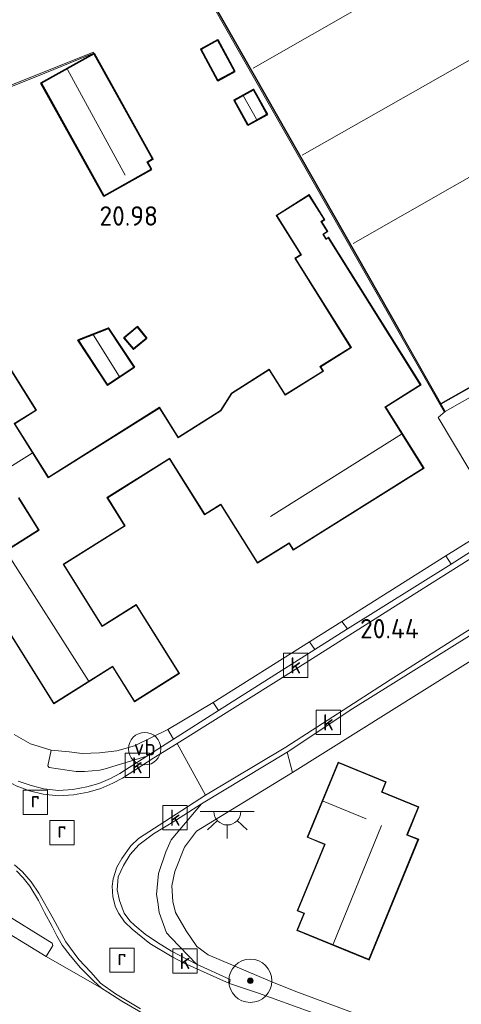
# Model space of a CAD drawing. Extents: x 196936 to 200438, y 361224 to 364196.
# Tile 101 of 256: x 197839 to 197880, y 363346 to 363437. Entities that reach past the tile are written whole.
import ezdxf
from ezdxf.enums import TextEntityAlignment as Align

# ---------------------------------------------------------------- set-up
doc = ezdxf.new("R2010")
doc.units = 0
for name, color, linetype, lineweight in [('B-ME-GR-BOOM-S', 90, 'Continuous', 25), ('B-ME-GR-GRAS-GV', 60, 'Continuous', 13), ('B-ME-GR-HAAG-G', 90, 'GR-HAAG1', 13), ('B-ME-IE-MEUBILAIR_WEGMEUBILAIR-S', 7, 'Continuous', 25), ('B-ME-IE-TERREINAFSCHEIDING_KUNSTMATIG_HEKWERK-G', 20, 'IE-TERREINAFSCHEIDING-KUNSTMATIG', 18), ('B-ME-IE-TERREINAFSCHEIDING_KUNSTMATIG_MUUR-GV', 90, 'Continuous', 18), ('B-ME-KG-KADASTRAAL_DAKRAND-G', 170, 'Continuous', 18), ('B-ME-KG-KADASTRAAL_NOK-G', 10, 'Continuous', 18), ('B-ME-OG-BEBOUWING_BEDRIJVEN-GV', 7, 'Continuous', 18), ('B-ME-OG-BEBOUWING_KAS-GV', 7, 'Continuous', 35), ('B-ME-OG-BEBOUWING_SCHUUR-GV', 7, 'Continuous', 35), ('B-ME-OG-BEBOUWING_WONINGBOUW-GV', 7, 'Continuous', 18), ('B-ME-OG-HOOGTEPUNT-S', 7, 'Continuous', 25), ('B-ME-OG-TERREIN_GROEN_TUIN-GV', 7, 'Continuous', 18), ('B-ME-RI-GWA_KOLK-S', 30, 'Continuous', 25), ('B-ME-RI-GWA_RIOOLPUT-S', 30, 'Continuous', 25), ('B-ME-VH-GOOT-GV', 170, 'Continuous', 18), ('B-ME-VH-VERHARDING_ASFALT-GV', 252, 'Continuous', 18), ('B-ME-VH-VERHARDING_STRAATBAKSTEEN-GV', 252, 'Continuous', 18), ('B-ME-VH-VERHARDING_TEGEL-GV', 252, 'Continuous', 18), ('B-ME-VW-VERKEERSTEKEN_DRAAGCONSTRUCTIE-S', 7, 'Continuous', 25)]:
    doc.layers.add(name, color=color, linetype=linetype, lineweight=lineweight)
doc.styles.add('NLCS-ISO', font='NLCS-ISO.ttf')
doc.styles.add('NLCS-ISO-ANNOTATIVE-T18', font='NLCS-ISO.ttf', dxfattribs={"height": 1.8})
doc.linetypes.add('GR-HAAG1', pattern='A,6,[176,NLCS.SHX,S=0.125,R=0,X=0,Y=0],-2', length=8)
doc.linetypes.add('IE-TERREINAFSCHEIDING-KUNSTMATIG', pattern='A,4,[82,NLCS.SHX,S=0.75,R=90,X=0,Y=0],4,-2', length=10)

# ---------------------------------------------------------------- blocks, each defined once
blk = doc.blocks.new('SAL-HOOGTELABEL-SO')
at = {"color": 0, "linetype": 'ByBlock', "lineweight": -2, "style": 'NLCS-ISO-ANNOTATIVE-T18'}
blk.add_attdef('HOOGTE', text='', height=1.8, dxfattribs=at).set_placement((2.788, 0), align=Align.RIGHT)
blk = doc.blocks.new('SGR-BOOM_01-SO')
at = {"linetype": 'ByBlock', "lineweight": 18}
h = blk.add_hatch(color=0, dxfattribs=at)
h.dxf.hatch_style = 1
edge = h.paths.add_edge_path()
edge.add_arc((0, 0), 0.25, 0, 360)
at = {"color": 0, "linetype": 'ByBlock', "lineweight": 18}
for radius in [2, 0.25]:
    blk.add_circle((0, 0), radius, dxfattribs=at)
blk = doc.blocks.new('SRI-PUT_INSPECTIEPUT_RIOOLPUT-SO')
at = {"color": 0, "linetype": 'ByBlock', "lineweight": 18}
blk.add_lwpolyline([(-1.125, -1.125), (1.125, -1.125), (1.125, 1.125), (-1.125, 1.125)], close=True, dxfattribs=at)
at = {"color": 0, "linetype": 'ByBlock', "lineweight": 18, "style": 'NLCS-ISO'}
blk.add_text('r', height=1.5, dxfattribs=at).set_placement((0, 0.283), align=Align.MIDDLE_CENTER)
blk = doc.blocks.new('SRI-KOLK-SO')
at = {"color": 0, "linetype": 'ByBlock', "lineweight": 18}
blk.add_lwpolyline([(-1.125, -1.125), (1.125, -1.125), (1.125, 1.125), (-1.125, 1.125)], close=True, dxfattribs=at)
at = {"color": 0, "linetype": 'ByBlock', "lineweight": 18, "style": 'NLCS-ISO'}
blk.add_text('k', height=1.5, dxfattribs=at).set_placement((0, 0), align=Align.MIDDLE_CENTER)
blk = doc.blocks.new('SKL-ET_OV_LICHTPUNT-SO')
at = {"color": 0, "linetype": 'ByBlock', "lineweight": 18}
for points in [[(-1.25, 0), (-2.5, 0)], [(1.25, 0), (2.5, 0)], [(-0.915, -0.851), (-1.831, -1.703)], [(0.915, -0.851), (1.831, -1.703)], [(0, -1.25), (0, -2.5)]]:
    blk.add_lwpolyline(points, dxfattribs=at)
blk.add_lwpolyline([(0, 0), (1.25, 0, -1), (-1.25, 0)], format="xyb", close=True, dxfattribs=at)
blk = doc.blocks.new('SIE-WEG_PAAL_VERKEERSBORD-SO')
at = {"color": 0, "linetype": 'ByBlock', "lineweight": 18}
blk.add_circle((0, 0), 1.5, dxfattribs=at)
at = {"color": 0, "linetype": 'ByBlock', "lineweight": 18, "style": 'NLCS-ISO'}
blk.add_text('vb', height=1.5, dxfattribs=at).set_placement((0, 0.132), align=Align.MIDDLE_CENTER)

msp = doc.modelspace()

# ---------------------------------------------------------------- linework, layer by layer
at = {"layer": 'B-ME-GR-GRAS-GV'}
msp.add_polyline3d([(197885.363, 363380.494, 20.377), (197864.223, 363367.249, 20.38), (197863.741, 363369.14, 20.506), (197869.822, 363373.166, 20.386), (197884.387, 363382.239, 20.356)], close=True, dxfattribs=at)
at = {"layer": 'B-ME-GR-HAAG-G'}
for points in [[(197877.957, 363401.363, 20.558), (197878.35, 363400.689, 20.561)], [(197883.495, 363390.446, 20.37), (197877.727, 363400.114, 20.607), (197878.35, 363400.689, 20.561)]]:
    msp.add_polyline3d(points, dxfattribs=at)
at = {"layer": 'B-ME-IE-TERREINAFSCHEIDING_KUNSTMATIG_HEKWERK-G'}
msp.add_polyline3d([(197885.363, 363380.494, 20.377), (197864.223, 363367.249, 20.38)], dxfattribs=at)
at = {"layer": 'B-ME-IE-TERREINAFSCHEIDING_KUNSTMATIG_MUUR-GV'}
msp.add_polyline3d([(197813.911, 363421.318, 20.546), (197808.347, 363419.264, 20.659), (197802.87, 363428.01, 20.666), (197802.954, 363428.064, 20.344), (197808.389, 363419.386, 20.426), (197813.876, 363421.412, 20.337), (197820.979, 363424.061, 20.23), (197845.7887, 363433.9679, 20.545), (197845.8257, 363433.8749, 20.545), (197840.596, 363431.746, 20.826), (197821.016, 363423.968, 20.782)], close=True, dxfattribs=at)
at = {"layer": 'B-ME-KG-KADASTRAAL_DAKRAND-G'}
for points in [[(197956.262, 363442.996, 30.899), (197929.438, 363427.706, 30.887), (197925.966, 363433.831, 30.878), (197925.322, 363433.458, 24.917), (197908.488, 363423.763, 24.887), (197908.205, 363423.62, 25.58), (197910.42, 363419.781, 25.58), (197877.976, 363401.431, 25.529), (197874.55, 363407.48, 25.526), (197874.313, 363407.903, 26.171), (197860.696, 363431.832, 26.148), (197847.08, 363455.761, 26.126)], [(197838.221, 363404.368, 22.955), (197840.451, 363400.813, 22.957), (197838.448, 363399.556, 23.318), (197841.594, 363394.541, 23.636), (197851.894, 363401.002, 23.63), (197853.627, 363398.24, 23.629), (197853.713, 363398.294, 23.333), (197857.592, 363400.728, 23.333), (197858.598, 363402.347, 23.34), (197862.06, 363404.538, 23.35), (197863.537, 363402.184, 23.403), (197867.091, 363404.414, 23.403), (197866.836, 363404.82, 23.403), (197869.679, 363406.604, 23.403), (197864.507, 363414.849, 23.403), (197865.049, 363415.189, 23.364), (197864.995, 363415.275, 22.884), (197862.767, 363418.826, 22.884), (197865.749, 363420.697, 22.885), (197867.159, 363418.45, 22.887), (197866.858, 363418.261, 22.887), (197867.429, 363417.351, 22.897), (197867.109, 363417.149, 22.897), (197867.024, 363417.097, 23.179), (197867.27, 363416.706, 23.179), (197867.322, 363416.621, 23.454), (197867.528, 363416.75, 23.46), (197876.059, 363403.152, 23.46), (197872.871, 363401.151, 23.46), (197872.786, 363401.099, 26.906), (197876.337, 363395.438, 26.261), (197864.315, 363387.896, 26.179), (197863.922, 363388.523, 26.698), (197863.836, 363388.469, 23.51), (197860.997, 363386.688, 23.51), (197857.598, 363392.106, 23.439), (197857.512, 363392.052, 22.939), (197856.1, 363391.166, 22.939), (197852.9, 363396.265, 22.939), (197852.848, 363396.35, 23.545), (197847.035, 363392.704, 23.511), (197848.666, 363390.102, 23.511), (197843.059, 363386.583, 23.511), (197842.974, 363386.531, 26.378), (197846.587, 363380.77, 26.375), (197846.673, 363380.824, 23.528), (197849.734, 363382.744, 23.528), (197853.694, 363376.433, 23.531), (197849.601, 363373.865, 23.531), (197847.624, 363377.013, 23.531), (197847.572, 363377.098, 27.311), (197842.12, 363373.678, 26.45), (197834.528, 363385.781, 26.458), (197840.764, 363389.693, 26.392), (197840.71, 363389.779, 23.391), (197838.863, 363392.723, 23.391)]]:
    msp.add_polyline3d(points, dxfattribs=at)
for points in [[(197857.321, 363431.386, 22.313), (197855.787, 363434.218, 22.313), (197857.29, 363435.032, 22.866), (197858.824, 363432.2, 22.873)], [(197846.767, 363420.699, 23.307), (197840.992, 363431.073, 23.313), (197845.824, 363433.763, 23.317), (197851.223, 363424.066, 23.317), (197850.719, 363423.785, 23.317), (197851.096, 363423.109, 23.317)], [(197860.112, 363427.27, 22.313), (197858.887, 363429.497, 22.313), (197860.602, 363430.44, 22.313), (197861.827, 363428.213, 22.313)], [(197847.103, 363403.185, 22.728), (197844.425, 363407.247, 22.731), (197847.175, 363408.349, 22.498), (197849.528, 363404.786, 22.5)], [(197849.495, 363406.514, 22.536), (197848.673, 363407.509, 22.541), (197849.848, 363408.479, 22.541), (197850.669, 363407.484, 22.541)], [(197871.292, 363349.943, 23.434), (197864.702, 363352.65, 23.414), (197865.339, 363354.203, 23.398), (197864.733, 363354.452, 23.365), (197867.26, 363360.604, 23.092), (197865.644, 363361.268, 23.097), (197868.47, 363368.149, 22.934), (197872.841, 363366.353, 23.009), (197872.466, 363365.439, 23.37), (197875.871, 363364.04, 23.37), (197874.828, 363361.502, 23.37), (197874.809, 363361.456, 24.391), (197875.846, 363361.03, 23.36)]]:
    msp.add_polyline3d(points, close=True, dxfattribs=at)
at = {"layer": 'B-ME-KG-KADASTRAAL_NOK-G'}
for points in [[(197937.092, 363476.188, 27.854), (197898.834, 363454.335, 27.858), (197860.576, 363432.482, 27.863)], [(197865.106, 363424.406, 27.914), (197903.459, 363446.221, 27.928), (197941.813, 363468.036, 27.941)], [(197946.507, 363459.953, 27.941), (197908.167, 363438.101, 27.948), (197869.828, 363416.249, 27.956)], [(197843.381, 363432.345, 25.355), (197848.737, 363422.577, 25.355)], [(197859.679, 363429.876, 22.901), (197860.89, 363427.755, 22.901)], [(197845.788, 363407.74, 23.344), (197848.154, 363403.939, 23.344)], [(197862.181, 363390.962, 29.041), (197874.307, 363398.581, 29.05)], [(197840.11, 363396.813, 26.126), (197837.295, 363395.056, 26.126)], [(197845.318, 363375.743, 29.363), (197837.695, 363387.709, 29.366)], [(197871.049, 363362.966, 25.557), (197867.064, 363364.593, 25.532)], [(197872.471, 363362.337, 27.472), (197867.993, 363351.353, 27.493)]]:
    msp.add_polyline3d(points, dxfattribs=at)
at = {"layer": 'B-ME-OG-BEBOUWING_BEDRIJVEN-GV'}
msp.add_polyline3d([(197956.33, 363442.977, 20.558), (197929.419, 363427.638, 20.558), (197925.947, 363433.758, 20.558), (197925.372, 363433.429, 20.558), (197908.512, 363423.719, 20.558), (197908.274, 363423.6, 20.558), (197910.489, 363419.762, 20.558), (197877.957, 363401.363, 20.558), (197874.505, 363407.458, 20.558), (197874.258, 363407.899, 20.558), (197860.647, 363431.817, 20.558), (197847.037, 363455.736, 20.558)], dxfattribs=at)
at = {"layer": 'B-ME-OG-BEBOUWING_KAS-GV'}
msp.add_polyline3d([(197861.895, 363428.193, 20.815), (197860.092, 363427.202, 20.815), (197858.819, 363429.517, 20.815), (197860.622, 363430.508, 20.815)], close=True, dxfattribs=at)
at = {"layer": 'B-ME-OG-BEBOUWING_SCHUUR-GV'}
for points in [[(197858.892, 363432.18, 20.799), (197857.301, 363431.318, 20.799), (197855.719, 363434.238, 20.799), (197857.31, 363435.1, 20.799)], [(197851.164, 363423.089, 20.825), (197846.748, 363420.631, 20.825), (197840.924, 363431.092, 20.825), (197845.843, 363433.831, 20.545), (197851.291, 363424.046, 20.825), (197850.787, 363423.766, 20.825)], [(197849.597, 363404.772, 20.624), (197847.089, 363403.116, 20.624), (197844.35, 363407.271, 20.624), (197847.194, 363408.411, 20.624)], [(197850.739, 363407.477, 20.629), (197849.488, 363406.444, 20.629), (197848.603, 363407.516, 20.629), (197849.854, 363408.549, 20.629)]]:
    msp.add_polyline3d(points, close=True, dxfattribs=at)
at = {"layer": 'B-ME-OG-BEBOUWING_WONINGBOUW-GV'}
msp.add_polyline3d([(197838.237, 363404.437, 20.757), (197840.52, 363400.797, 20.757), (197838.517, 363399.54, 20.757), (197841.61, 363394.61, 20.757), (197851.91, 363401.071, 20.738), (197853.643, 363398.309, 20.757), (197853.686, 363398.336, 20.757), (197857.556, 363400.764, 20.757), (197858.562, 363402.383, 20.757), (197862.076, 363404.607, 20.788), (197863.553, 363402.253, 20.757), (197867.022, 363404.43, 20.757), (197866.767, 363404.836, 20.757), (197869.61, 363406.62, 20.757), (197864.438, 363414.865, 20.857), (197864.98, 363415.205, 20.757), (197864.953, 363415.248, 20.814), (197862.698, 363418.842, 20.902), (197865.765, 363420.766, 20.77), (197867.228, 363418.434, 20.757), (197866.927, 363418.245, 20.757), (197867.498, 363417.335, 20.757), (197867.135, 363417.107, 20.757), (197867.093, 363417.081, 20.757), (197867.312, 363416.732, 20.757), (197867.338, 363416.69, 20.757), (197867.544, 363416.819, 20.757), (197876.128, 363403.136, 20.757), (197872.897, 363401.109, 20.757), (197872.855, 363401.083, 20.757), (197876.406, 363395.422, 20.757), (197864.299, 363387.827, 20.803), (197863.906, 363388.454, 20.757), (197863.863, 363388.427, 20.777), (197860.981, 363386.619, 20.798), (197857.582, 363392.037, 20.757), (197857.539, 363392.01, 20.82), (197856.084, 363391.097, 20.821), (197852.858, 363396.239, 20.757), (197852.832, 363396.281, 20.845), (197847.104, 363392.688, 20.845), (197848.735, 363390.086, 20.826), (197843.085, 363386.541, 20.757), (197843.043, 363386.515, 20.839), (197846.603, 363380.839, 20.763), (197846.646, 363380.866, 20.757), (197849.75, 363382.813, 20.763), (197853.763, 363376.417, 20.782), (197849.585, 363373.796, 20.757), (197847.582, 363376.987, 20.757), (197847.556, 363377.029, 20.757), (197842.104, 363373.609, 20.757), (197834.459, 363385.797, 20.807), (197840.695, 363389.709, 20.848), (197840.668, 363389.752, 20.757), (197838.847, 363392.654, 20.971)], dxfattribs=at)
msp.add_polyline3d([(197875.911, 363361.057, 20.532), (197871.319, 363349.878, 20.532), (197864.636, 363352.623, 20.532), (197865.274, 363354.176, 20.532), (197864.668, 363354.425, 20.532), (197867.195, 363360.577, 20.532), (197865.579, 363361.241, 20.532), (197868.443, 363368.214, 20.532), (197872.906, 363366.381, 20.532), (197872.531, 363365.467, 20.532), (197875.936, 363364.068, 20.532), (197874.874, 363361.483, 20.532)], close=True, dxfattribs=at)
at = {"layer": 'B-ME-OG-TERREIN_GROEN_TUIN-GV'}
for points in [[(197878.35, 363400.689, 20.561), (197878.272, 363400.644, 20.558), (197819.336, 363504.112, 20.558), (197819.424, 363504.166, 20.558), (197821.936, 363499.698, 20.558), (197822.181, 363499.263, 20.558), (197836.321, 363474.496, 20.558), (197836.793, 363473.675, 20.558), (197846.329, 363456.913, 20.558), (197847.037, 363455.736, 20.558), (197860.647, 363431.817, 20.558), (197874.258, 363407.899, 20.558), (197874.505, 363407.458, 20.558), (197877.957, 363401.363, 20.558)], [(197855.719, 363434.238, 20.799), (197857.301, 363431.318, 20.799), (197858.892, 363432.18, 20.799), (197857.31, 363435.1, 20.799)], [(197851.291, 363424.046, 20.825), (197845.843, 363433.831, 20.545), (197840.924, 363431.092, 20.825), (197846.748, 363420.631, 20.825), (197851.164, 363423.089, 20.825), (197850.787, 363423.766, 20.825)], [(197858.819, 363429.517, 20.815), (197860.092, 363427.202, 20.815), (197861.895, 363428.193, 20.815), (197860.622, 363430.508, 20.815)], [(197844.35, 363407.271, 20.624), (197847.089, 363403.116, 20.624), (197849.597, 363404.772, 20.624), (197847.194, 363408.411, 20.624)], [(197848.603, 363407.516, 20.629), (197849.488, 363406.444, 20.629), (197850.739, 363407.477, 20.629), (197849.854, 363408.549, 20.629)], [(197864.636, 363352.623, 20.532), (197871.319, 363349.878, 20.532), (197875.911, 363361.057, 20.532), (197874.874, 363361.483, 20.532), (197875.936, 363364.068, 20.532), (197872.531, 363365.467, 20.532), (197872.906, 363366.381, 20.532), (197868.443, 363368.214, 20.532), (197865.579, 363361.241, 20.532), (197867.195, 363360.577, 20.532), (197864.668, 363354.425, 20.532), (197865.274, 363354.176, 20.532)]]:
    msp.add_polyline3d(points, close=True, dxfattribs=at)
for points in [[(197819.336, 363504.112, 20.558), (197878.272, 363400.644, 20.558), (197878.35, 363400.689, 20.561), (197877.727, 363400.114, 20.607), (197883.495, 363390.446, 20.37), (197878.415, 363387.327, 20.442), (197870.648, 363382.401, 20.534), (197868.802, 363381.237, 20.496), (197865.804, 363379.348, 20.469), (197856.875, 363373.725, 20.536), (197852.667, 363371.238, 20.642), (197849.578, 363369.704, 20.616), (197847.957, 363369.239, 20.616), (197846.35, 363369.062, 20.622), (197844.735, 363368.997, 20.629), (197843.548, 363369.147, 20.653), (197841.873, 363369.313, 20.666), (197839.959, 363369.89, 20.683), (197838.442, 363370.765, 20.688)], [(197821.016, 363423.968, 20.782), (197840.596, 363431.746, 20.826), (197845.8257, 363433.8749, 20.545), (197845.7887, 363433.9679, 20.545), (197820.979, 363424.061, 20.23)], [(197838.847, 363392.654, 20.971), (197840.668, 363389.752, 20.757), (197840.695, 363389.709, 20.848), (197834.459, 363385.797, 20.807), (197842.104, 363373.609, 20.757), (197847.556, 363377.029, 20.757), (197847.582, 363376.987, 20.757), (197849.585, 363373.796, 20.757), (197853.763, 363376.417, 20.782), (197849.75, 363382.813, 20.763), (197846.646, 363380.866, 20.757), (197846.603, 363380.839, 20.763), (197843.043, 363386.515, 20.839), (197843.085, 363386.541, 20.757), (197848.735, 363390.086, 20.826), (197847.104, 363392.688, 20.845), (197852.832, 363396.281, 20.845), (197852.858, 363396.239, 20.757), (197856.084, 363391.097, 20.821), (197857.539, 363392.01, 20.82), (197857.582, 363392.037, 20.757), (197860.981, 363386.619, 20.798), (197863.863, 363388.427, 20.777), (197863.906, 363388.454, 20.757), (197864.299, 363387.827, 20.803), (197876.406, 363395.422, 20.757), (197872.855, 363401.083, 20.757), (197872.897, 363401.109, 20.757), (197876.128, 363403.136, 20.757), (197867.544, 363416.819, 20.757), (197867.338, 363416.69, 20.757), (197867.312, 363416.732, 20.757), (197867.093, 363417.081, 20.757), (197867.135, 363417.107, 20.757), (197867.498, 363417.335, 20.757), (197866.927, 363418.245, 20.757), (197867.228, 363418.434, 20.757), (197865.765, 363420.766, 20.77), (197862.698, 363418.842, 20.902), (197864.953, 363415.248, 20.814), (197864.98, 363415.205, 20.757), (197864.438, 363414.865, 20.857), (197869.61, 363406.62, 20.757), (197866.767, 363404.836, 20.757), (197867.022, 363404.43, 20.757), (197863.553, 363402.253, 20.757), (197862.076, 363404.607, 20.788), (197858.562, 363402.383, 20.757), (197857.556, 363400.764, 20.757), (197853.686, 363398.336, 20.757), (197853.643, 363398.309, 20.757), (197851.91, 363401.071, 20.738), (197841.61, 363394.61, 20.757), (197838.517, 363399.54, 20.757), (197840.52, 363400.797, 20.757), (197838.237, 363404.437, 20.757)], [(197883.211, 363340.33, 20.27), (197876.948, 363342.508, 20.36), (197871.935, 363344.223, 20.322), (197864.53, 363346.951, 20.429), (197862.17, 363347.908, 20.471), (197856.412, 363350.363, 20.491), (197855.369, 363351.119, 20.491), (197854.367, 363352.594, 20.467), (197853.385, 363354.282, 20.437), (197853.148, 363355.285, 20.437), (197853.06, 363356.762, 20.374), (197853.336, 363358.089, 20.368), (197854.233, 363360.342, 20.407), (197855.321, 363361.804, 20.371), (197864.223, 363367.249, 20.38), (197885.363, 363380.494, 20.377)], [(197809.649, 363345.677, 20.949), (197813.609, 363347.717, 20.842), (197818.019, 363349.972, 20.868), (197822.255, 363352.285, 20.841), (197823.681, 363353.052, 20.828), (197826.878, 363354.874, 20.805), (197828.307, 363355.457, 20.805), (197829.185, 363355.663, 20.805), (197830.087, 363355.772, 20.81), (197830.772, 363355.747, 20.81), (197831.688, 363355.53, 20.805), (197832.638, 363355.258, 20.778), (197833.435, 363354.931, 20.774), (197836.041, 363353.483, 20.747), (197841.405, 363350.208, 20.72), (197846.545, 363347.257, 20.581), (197847.124, 363346.891, 20.593), (197848.426, 363346.066, 20.586), (197850.924, 363344.612, 20.584)]]:
    msp.add_polyline3d(points, dxfattribs=at)
at = {"layer": 'B-ME-VH-GOOT-GV'}
for points in [[(197884.425, 363389.367, 20.308), (197874.065, 363382.876, 20.371), (197862.954, 363375.826, 20.422), (197853.53, 363369.939, 20.451), (197851.376, 363368.593, 20.458), (197848.486, 363366.71, 20.502), (197847.568, 363366.245, 20.508), (197846.459, 363365.757, 20.512), (197845.297, 363365.435, 20.512), (197843.94, 363365.165, 20.512), (197842.536, 363365.082, 20.505), (197841.116, 363365.238, 20.522), (197839.871, 363365.558, 20.532), (197838.616, 363365.997, 20.532), (197837.597, 363366.552, 20.538), (197836.524, 363367.282, 20.538), (197835.762, 363368.098, 20.545), (197834.967, 363369.122, 20.602), (197833.14, 363371.939, 20.606), (197830.555, 363376.076, 20.599), (197822.643, 363388.734, 20.579), (197811.397, 363406.646, 20.538), (197800.211, 363424.328, 20.475), (197789.526, 363441.211, 20.438)], [(197838.819, 363366.456, 20.532), (197840.016, 363366.037, 20.532), (197841.206, 363365.731, 20.522), (197842.549, 363365.584, 20.505), (197843.876, 363365.662, 20.512), (197845.181, 363365.922, 20.512), (197846.291, 363366.229, 20.512), (197847.354, 363366.697, 20.508), (197848.236, 363367.144, 20.502), (197850.718, 363368.743, 20.489), (197853.192, 363370.337, 20.475), (197857.381, 363372.994, 20.437), (197866.285, 363378.641, 20.408), (197869.331, 363380.544, 20.432), (197878.929, 363386.541, 20.377), (197884.396, 363390.014, 20.212)], [(197884.387, 363382.239, 20.356), (197869.822, 363373.166, 20.386), (197863.741, 363369.14, 20.506), (197855.798, 363364.347, 20.521), (197853.375, 363362.795, 20.521), (197851.363, 363361.574, 20.533), (197849.983, 363360.557, 20.548), (197849.188, 363359.657, 20.587), (197848.56, 363358.633, 20.608), (197848.088, 363357.57, 20.614), (197847.993, 363356.368, 20.617), (197848.212, 363355.385, 20.62), (197848.622, 363354.206, 20.638), (197849.172, 363353.501, 20.633), (197849.633, 363353.076, 20.628), (197850.58, 363352.277, 20.62), (197851.712, 363351.491, 20.61), (197853.009, 363350.703, 20.604), (197855.327, 363349.485, 20.63), (197858.445, 363348.086, 20.599), (197858.384, 363347.709, 20.59), (197854.201, 363349.574, 20.614), (197853.087, 363350.163, 20.575), (197851.019, 363351.397, 20.598), (197849.368, 363352.726, 20.609), (197848.666, 363353.421, 20.606), (197848.137, 363354.186, 20.606), (197847.844, 363354.774, 20.611), (197847.596, 363355.724, 20.616), (197847.518, 363356.707, 20.606), (197847.605, 363357.395, 20.593), (197847.943, 363358.473, 20.59), (197848.414, 363359.295, 20.588), (197849.246, 363360.453, 20.535), (197849.957, 363361.135, 20.527), (197852.387, 363362.702, 20.503), (197856.176, 363365.145, 20.503), (197863.603, 363369.596, 20.44), (197873.281, 363375.824, 20.374), (197886.429, 363384.172, 20.359)], [(197838.483, 363358.708, 20.716), (197839.218, 363358.047, 20.704), (197840.013, 363357.115, 20.737), (197840.727, 363356.068, 20.698), (197842.06, 363353.714, 20.635), (197843.224, 363351.56, 20.575), (197844.444, 363349.923, 20.623), (197845.539, 363348.748, 20.581), (197846.449, 363347.74, 20.568), (197847.831, 363346.76, 20.625), (197850.135, 363345.365, 20.622)], [(197850.924, 363344.612, 20.584), (197848.426, 363346.066, 20.586), (197847.124, 363346.891, 20.593), (197846.545, 363347.257, 20.581), (197845.797, 363347.936, 20.626), (197844.601, 363349.148, 20.574), (197843.638, 363350.302, 20.635), (197842.902, 363351.249, 20.644), (197842.393, 363352.109, 20.605), (197841.954, 363352.988, 20.628), (197841.264, 363354.277, 20.74), (197840.686, 363355.4, 20.725), (197839.901, 363356.707, 20.701), (197839.292, 363357.488, 20.704), (197838.648, 363358.124, 20.737)]]:
    msp.add_polyline3d(points, dxfattribs=at)
at = {"layer": 'B-ME-VH-VERHARDING_ASFALT-GV'}
msp.add_polyline3d([(197863.603, 363369.596, 20.44), (197856.176, 363365.145, 20.503), (197853.53, 363369.939, 20.451), (197862.954, 363375.826, 20.422), (197874.065, 363382.876, 20.371), (197884.425, 363389.367, 20.308), (197895.598, 363396.376, 20.281), (197907.451, 363403.888, 20.254), (197920.373, 363412.209, 20.239), (197926.12, 363415.627, 20.177), (197929.479, 363411.35, 20.2), (197929.509, 363411.311, 20.2), (197921.666, 363406.426, 20.209), (197911.474, 363399.924, 20.272), (197903.162, 363394.702, 20.329), (197894.25, 363389.049, 20.344), (197886.429, 363384.172, 20.359), (197873.281, 363375.824, 20.374)], close=True, dxfattribs=at)
at = {"layer": 'B-ME-VH-VERHARDING_STRAATBAKSTEEN-GV'}
for points in [[(197958.612, 363437.75, 20.209), (197957.733, 363436.826, 20.213), (197955.917, 363435.467, 20.181), (197945.506, 363428.624, 20.103), (197932.546, 363420.32, 20.152), (197925.815, 363416.025, 20.177), (197925.659, 363416.23, 20.177), (197919.455, 363424.045, 20.639), (197878.35, 363400.689, 20.561), (197877.957, 363401.363, 20.558), (197910.489, 363419.762, 20.558), (197908.274, 363423.6, 20.558), (197908.512, 363423.719, 20.558), (197925.372, 363433.429, 20.558), (197925.947, 363433.758, 20.558), (197929.419, 363427.638, 20.558), (197956.33, 363442.977, 20.558)], [(197838.442, 363370.765, 20.688), (197839.959, 363369.89, 20.683), (197841.873, 363369.313, 20.666), (197841.574, 363367.859, 20.59), (197841.674, 363367.697, 20.585), (197844.176, 363367.334, 20.572), (197844.961, 363367.332, 20.558), (197846.377, 363367.458, 20.549), (197846.866, 363367.573, 20.54), (197850.718, 363368.743, 20.489), (197848.236, 363367.144, 20.502), (197847.354, 363366.697, 20.508), (197846.291, 363366.229, 20.512), (197845.181, 363365.922, 20.512), (197843.876, 363365.662, 20.512), (197842.549, 363365.584, 20.505), (197841.206, 363365.731, 20.522), (197840.016, 363366.037, 20.532), (197838.819, 363366.456, 20.532)], [(197838.616, 363365.997, 20.532), (197839.871, 363365.558, 20.532), (197841.116, 363365.238, 20.522), (197842.536, 363365.082, 20.505), (197843.94, 363365.165, 20.512), (197845.297, 363365.435, 20.512), (197846.459, 363365.757, 20.512), (197847.568, 363366.245, 20.508), (197848.486, 363366.71, 20.502), (197851.376, 363368.593, 20.458), (197853.53, 363369.939, 20.451), (197856.176, 363365.145, 20.503), (197852.387, 363362.702, 20.503), (197849.957, 363361.135, 20.527), (197849.246, 363360.453, 20.535), (197848.414, 363359.295, 20.588), (197847.943, 363358.473, 20.59), (197847.605, 363357.395, 20.593), (197847.518, 363356.707, 20.606), (197847.596, 363355.724, 20.616), (197847.844, 363354.774, 20.611), (197848.137, 363354.186, 20.606), (197848.666, 363353.421, 20.606), (197849.368, 363352.726, 20.609), (197851.019, 363351.397, 20.598), (197853.087, 363350.163, 20.575), (197854.201, 363349.574, 20.614), (197858.384, 363347.709, 20.59), (197861.07, 363346.814, 20.496), (197870.63, 363343.343, 20.342)], [(197850.135, 363345.365, 20.622), (197847.831, 363346.76, 20.625), (197846.449, 363347.74, 20.568), (197845.539, 363348.748, 20.581), (197844.444, 363349.923, 20.623), (197843.224, 363351.56, 20.575), (197842.06, 363353.714, 20.635), (197840.727, 363356.068, 20.698), (197840.013, 363357.115, 20.737), (197839.218, 363358.047, 20.704), (197838.483, 363358.708, 20.716)], [(197838.648, 363358.124, 20.737), (197839.292, 363357.488, 20.704), (197839.901, 363356.707, 20.701), (197840.686, 363355.4, 20.725), (197841.264, 363354.277, 20.74), (197841.954, 363352.988, 20.628), (197842.393, 363352.109, 20.605), (197842.902, 363351.249, 20.644), (197843.638, 363350.302, 20.635), (197844.601, 363349.148, 20.574), (197845.797, 363347.936, 20.626), (197846.545, 363347.257, 20.581), (197841.405, 363350.208, 20.72), (197842.034, 363351.224, 20.608), (197841.978, 363351.452, 20.617), (197837.177, 363354.393, 20.684)]]:
    msp.add_polyline3d(points, dxfattribs=at)
for points in [[(197893.788, 363395.847, 20.128), (197884.396, 363390.014, 20.212), (197883.744, 363390.073, 20.366), (197883.495, 363390.446, 20.37), (197877.727, 363400.114, 20.607), (197878.35, 363400.689, 20.561), (197919.455, 363424.045, 20.639), (197925.659, 363416.23, 20.177), (197925.815, 363416.025, 20.177), (197917.834, 363411.241, 20.086), (197905.159, 363403.092, 20.122)], [(197884.396, 363390.014, 20.212), (197878.929, 363386.541, 20.377), (197878.415, 363387.327, 20.442), (197883.495, 363390.446, 20.37), (197883.744, 363390.073, 20.366)], [(197869.331, 363380.544, 20.432), (197866.285, 363378.641, 20.408), (197865.804, 363379.348, 20.469), (197868.802, 363381.237, 20.496)], [(197857.381, 363372.994, 20.437), (197853.192, 363370.337, 20.475), (197852.667, 363371.238, 20.642), (197856.875, 363373.725, 20.536)], [(197852.997, 363351.932, 20.558), (197855.327, 363349.485, 20.63), (197853.009, 363350.703, 20.604), (197851.712, 363351.491, 20.61), (197850.58, 363352.277, 20.62), (197849.633, 363353.076, 20.628), (197849.172, 363353.501, 20.633), (197848.622, 363354.206, 20.638), (197848.212, 363355.385, 20.62), (197847.993, 363356.368, 20.617), (197848.088, 363357.57, 20.614), (197848.56, 363358.633, 20.608), (197849.188, 363359.657, 20.587), (197849.983, 363360.557, 20.548), (197851.363, 363361.574, 20.533), (197853.375, 363362.795, 20.521), (197855.798, 363364.347, 20.521), (197852.976, 363360.994, 20.486), (197852.487, 363359.909, 20.513), (197851.824, 363357.894, 20.549), (197851.64, 363355.951, 20.554), (197851.747, 363355.233, 20.567), (197851.889, 363354.275, 20.554), (197852.555, 363352.407, 20.567)]]:
    msp.add_polyline3d(points, close=True, dxfattribs=at)
at = {"layer": 'B-ME-VH-VERHARDING_TEGEL-GV'}
for points in [[(197878.929, 363386.541, 20.377), (197869.331, 363380.544, 20.432), (197868.802, 363381.237, 20.496), (197870.648, 363382.401, 20.534), (197878.415, 363387.327, 20.442)], [(197866.285, 363378.641, 20.408), (197857.381, 363372.994, 20.437), (197856.875, 363373.725, 20.536), (197865.804, 363379.348, 20.469)], [(197853.192, 363370.337, 20.475), (197850.718, 363368.743, 20.489), (197846.866, 363367.573, 20.54), (197846.377, 363367.458, 20.549), (197844.961, 363367.332, 20.558), (197844.176, 363367.334, 20.572), (197841.674, 363367.697, 20.585), (197841.574, 363367.859, 20.59), (197841.873, 363369.313, 20.666), (197843.548, 363369.147, 20.653), (197844.735, 363368.997, 20.629), (197846.35, 363369.062, 20.622), (197847.957, 363369.239, 20.616), (197849.578, 363369.704, 20.616), (197852.667, 363371.238, 20.642)], [(197832.57, 363356.596, 20.733), (197833.829, 363356.251, 20.747), (197834.431, 363356.062, 20.738), (197837.177, 363354.393, 20.684), (197841.978, 363351.452, 20.617), (197842.034, 363351.224, 20.608), (197841.405, 363350.208, 20.72), (197836.041, 363353.483, 20.747), (197833.435, 363354.931, 20.774), (197832.638, 363355.258, 20.778), (197831.688, 363355.53, 20.805), (197830.772, 363355.747, 20.81), (197830.087, 363355.772, 20.81), (197829.185, 363355.663, 20.805), (197828.307, 363355.457, 20.805), (197826.878, 363354.874, 20.805), (197823.681, 363353.052, 20.828), (197822.99, 363354.42, 20.818), (197823.083, 363354.56, 20.819), (197827.205, 363356.623, 20.872), (197827.401, 363356.38, 20.837), (197828.137, 363356.729, 20.836), (197830.604, 363356.877, 20.756), (197832.022, 363356.818, 20.738)]]:
    msp.add_polyline3d(points, close=True, dxfattribs=at)
msp.add_polyline3d([(197870.63, 363343.343, 20.342), (197861.07, 363346.814, 20.496), (197858.384, 363347.709, 20.59), (197858.445, 363348.086, 20.599), (197855.327, 363349.485, 20.63), (197852.997, 363351.932, 20.558), (197852.555, 363352.407, 20.567), (197851.889, 363354.275, 20.554), (197851.747, 363355.233, 20.567), (197851.64, 363355.951, 20.554), (197851.824, 363357.894, 20.549), (197852.487, 363359.909, 20.513), (197852.976, 363360.994, 20.486), (197855.798, 363364.347, 20.521), (197863.741, 363369.14, 20.506), (197864.223, 363367.249, 20.38), (197855.321, 363361.804, 20.371), (197854.233, 363360.342, 20.407), (197853.336, 363358.089, 20.368), (197853.06, 363356.762, 20.374), (197853.148, 363355.285, 20.437), (197853.385, 363354.282, 20.437), (197854.367, 363352.594, 20.467), (197855.369, 363351.119, 20.491), (197856.412, 363350.363, 20.491), (197862.17, 363347.908, 20.471), (197864.53, 363346.951, 20.429), (197871.935, 363344.223, 20.322)], dxfattribs=at)

# ---------------------------------------------------------------- block references
at = {"layer": 'B-ME-GR-BOOM-S'}
msp.add_blockref('SGR-BOOM_01-SO', (197860.317, 363347.952, 20.484), dxfattribs=at)
at = {"layer": 'B-ME-IE-MEUBILAIR_WEGMEUBILAIR-S'}
msp.add_blockref('SKL-ET_OV_LICHTPUNT-SO', (197858.185, 363363.636, 20.462), dxfattribs=at)
at = {"layer": 'B-ME-OG-HOOGTEPUNT-S'}
for p, values in [((197848.972, 363417.889, 20.975), {'HOOGTE': '20.98'}), ((197873.132, 363379.665, 20.441), {'HOOGTE': '20.44'})]:
    msp.add_blockref('SAL-HOOGTELABEL-SO', p, dxfattribs=at).add_auto_attribs(values)
at = {"layer": 'B-ME-RI-GWA_KOLK-S'}
for p in [(197864.515, 363377.16, 20.363), (197867.546, 363371.89, 20.355), (197849.839, 363367.911, 20.418), (197853.348, 363363.054, 20.453), (197854.259, 363349.79, 20.571)]:
    msp.add_blockref('SRI-KOLK-SO', p, dxfattribs=at)
at = {"layer": 'B-ME-RI-GWA_RIOOLPUT-S'}
for p in [(197840.397, 363364.477, 20.664), (197842.865, 363361.676, 20.721), (197848.426, 363349.863, 20.571)]:
    msp.add_blockref('SRI-PUT_INSPECTIEPUT_RIOOLPUT-SO', p, dxfattribs=at)
at = {"layer": 'B-ME-VW-VERKEERSTEKEN_DRAAGCONSTRUCTIE-S'}
msp.add_blockref('SIE-WEG_PAAL_VERKEERSBORD-SO', (197850.536, 363369.444, 20.614), dxfattribs=at)

doc.saveas('drawing.dxf')
